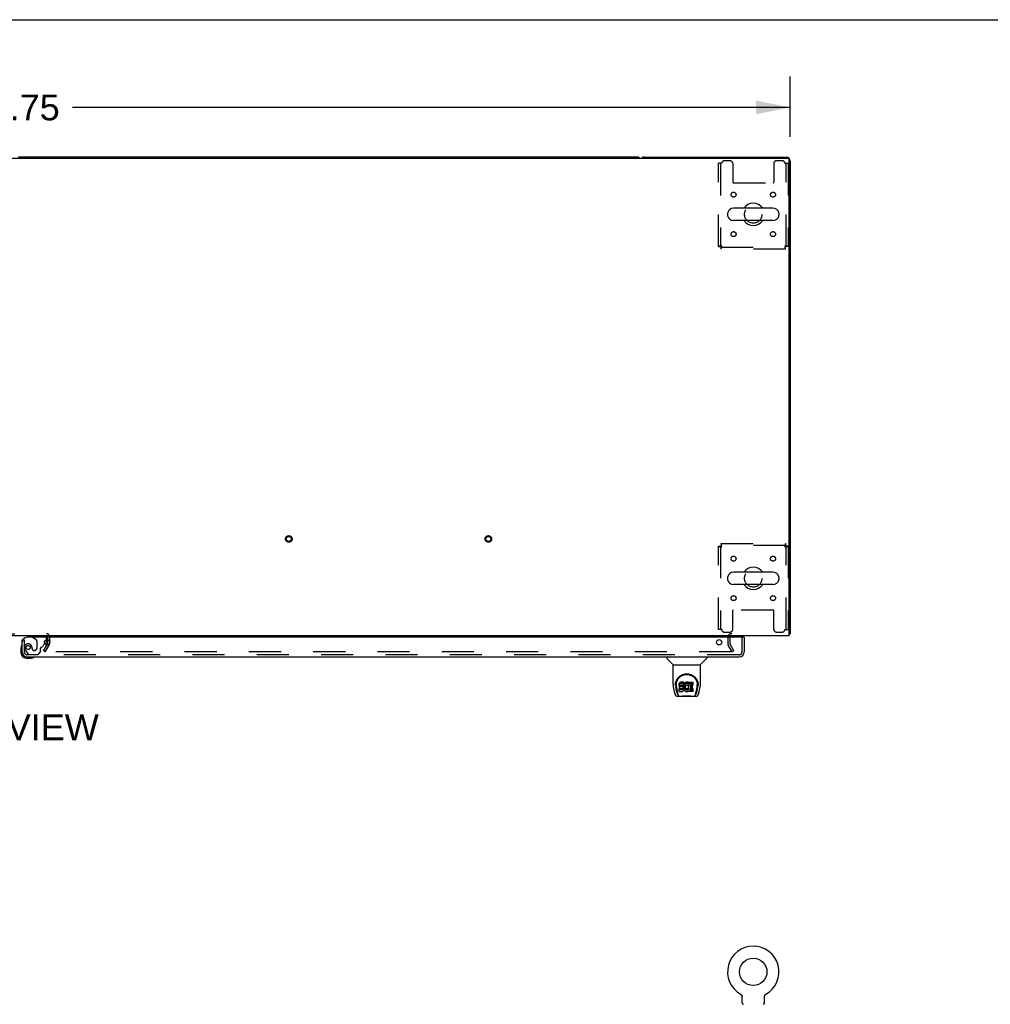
# Model space of a CAD drawing. Header units: inches. Extents: x 0 to 293, y 0 to 190.
# Tile 65 of 71: x 102 to 150, y 140 to 190. Entities that reach past the tile are written whole.
import ezdxf

# ---------------------------------------------------------------- set-up
doc = ezdxf.new("R2010")
doc.units = ezdxf.units.IN
doc.header["$LTSCALE"] = 16.12069
doc.header["$MEASUREMENT"] = 0
doc.linetypes.add('HIDDEN', pattern=[0.2, 0.1, -0.1])
doc.layers.get('0').update_dxf_attribs({"linetype": 'CONTINUOUS'})
for name, color, linetype in [('DEFAULT_2', 8, 'HIDDEN'), ('DIMENSIONS', 7, 'CONTINUOUS'), ('RIGHTHAND_DOOR_ASSEMBLY', 7, 'CONTINUOUS')]:
    doc.layers.add(name, color=color, linetype=linetype)
doc.styles.get("Standard").update_dxf_attribs({"font": 'arial.ttf'})
doc.dimstyles.new('DIMSTYLE_1', dxfattribs={"dimtxt": 1.293103, "dimasz": 1.724138, "dimexe": 0.09, "dimexo": 0.07, "dimgap": 0.0375, "dimtad": 0, "dimtih": 1, "dimtoh": 1, "dimzin": 4, "dimdsep": 46, "dimtxsty": 'Standard', "dimblk": '_FILLED', "dimblk1": '_FILLED', "dimblk2": '_FILLED', "dimcen": 0.09, "dimadec": 3, "dimazin": 1, "dimtfac": 1, "dimtdec": 3, "dimtofl": 0, "dimtmove": 0, "dimatfit": 3, "dimldrblk": '_FILLED', "dimfxl": 0, "dimtolj": 1, "dimtzin": 4, "dimarcsym": 0})

# ---------------------------------------------------------------- blocks, each defined once
blk = doc.blocks.new('_FILLED')
at = {"color": 0, "linetype": 'ByBlock'}
blk.add_solid([(0, 0), (-1, 0.2), (-1, -0.2)], dxfattribs=at)
blk = doc.blocks.new('*D1')
at = {"layer": 'DIMENSIONS', "color": 2, "linetype": 'Continuous'}
for p, q in [((62.433, 183.786), (62.433, 186.808)), ((140.183, 183.786), (140.183, 186.808)), ((62.433, 185.256), (98.403, 185.256)), ((140.183, 185.256), (104.214, 185.256))]:
    blk.add_line(p, q, dxfattribs=at)
at = {"layer": 'DIMENSIONS', "color": 2, "linetype": 'Continuous', "xscale": 1.724137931, "yscale": 1.724137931, "zscale": 1.724137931, "rotation": 180}
blk.add_blockref('_FILLED', (62.433, 185.256), dxfattribs=at)
at = {"layer": 'DIMENSIONS', "color": 2, "linetype": 'Continuous', "xscale": 1.724137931, "yscale": 1.724137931, "zscale": 1.724137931}
blk.add_blockref('_FILLED', (140.183, 185.256), dxfattribs=at)
at = {"layer": 'DIMENSIONS', "color": 2, "linetype": 'Continuous', "insert": (101.308, 185.903), "char_height": 1.2931, "width": 4.51865, "attachment_point": 2, "line_spacing_factor": 0.9}
blk.add_mtext('77.75', dxfattribs=at)

msp = doc.modelspace()

# ---------------------------------------------------------------- linework, layer by layer
at = {"color": 7, "linetype": 'Continuous'}
for p, q in [((0, 189.655), (293.103, 189.655)), ((132.494, 182.768), (101.497, 182.768)), ((139.317, 180.199), (137.342, 180.199)), ((137.042, 179.937), (137.042, 179.849)), ((139.617, 179.937), (139.617, 179.849)), ((139.317, 179.587), (137.342, 179.587)), ((139.317, 161.949), (137.342, 161.949)), ((137.042, 161.687), (137.042, 161.599)), ((139.617, 161.687), (139.617, 161.599)), ((139.317, 161.337), (137.342, 161.337)), ((140.131, 158.872), (140.183, 158.872)), ((140.143, 158.84), (140.131, 158.849)), ((137.694, 140.797), (137.694, 140.797)), ((137.694, 140.797), (137.699, 140.795)), ((137.695, 140.797), (137.697, 140.796)), ((137.699, 140.795), (137.703, 140.792)), ((137.703, 140.792), (137.707, 140.789)), ((137.707, 140.789), (137.711, 140.786)), ((137.711, 140.786), (137.715, 140.783)), ((137.715, 140.783), (137.719, 140.78)), ((137.719, 140.78), (137.723, 140.776)), ((137.722, 140.776), (137.726, 140.773)), ((137.726, 140.773), (137.73, 140.769)), ((137.73, 140.769), (137.733, 140.765)), ((137.733, 140.765), (137.736, 140.761)), ((137.736, 140.761), (137.739, 140.757)), ((137.739, 140.757), (137.742, 140.753)), ((137.742, 140.753), (137.745, 140.749)), ((137.745, 140.749), (137.748, 140.744)), ((137.748, 140.744), (137.75, 140.74)), ((137.75, 140.74), (137.752, 140.735)), ((137.752, 140.735), (137.754, 140.731)), ((137.754, 140.731), (137.756, 140.726)), ((137.756, 140.726), (137.758, 140.721)), ((137.758, 140.721), (137.76, 140.717)), ((137.76, 140.717), (137.761, 140.712)), ((137.761, 140.712), (137.763, 140.707)), ((137.763, 140.707), (137.764, 140.702)), ((137.764, 140.702), (137.765, 140.697)), ((137.765, 140.697), (137.766, 140.692)), ((138.893, 140.692), (138.894, 140.697)), ((138.894, 140.697), (138.895, 140.702)), ((138.895, 140.702), (138.896, 140.707)), ((138.896, 140.707), (138.897, 140.712)), ((138.897, 140.712), (138.899, 140.717)), ((138.899, 140.717), (138.901, 140.721)), ((138.901, 140.721), (138.902, 140.726)), ((138.904, 140.731), (138.906, 140.735)), ((138.906, 140.735), (138.909, 140.74)), ((138.909, 140.74), (138.911, 140.744)), ((138.911, 140.744), (138.914, 140.749)), ((138.914, 140.749), (138.917, 140.753)), ((138.917, 140.753), (138.92, 140.757)), ((138.92, 140.757), (138.923, 140.761)), ((138.923, 140.761), (138.926, 140.765)), ((138.926, 140.765), (138.929, 140.769)), ((138.933, 140.773), (138.936, 140.776)), ((138.94, 140.78), (138.944, 140.783)), ((138.948, 140.786), (138.952, 140.789)), ((138.952, 140.789), (138.956, 140.792)), ((138.956, 140.792), (138.96, 140.795)), ((138.956, 140.792), (138.957, 140.793)), ((138.96, 140.795), (138.965, 140.797)), ((138.962, 140.796), (138.964, 140.797)), ((137.767, 140.358), (137.767, 140.672)), ((138.892, 140.677), (138.892, 140.682)), ((138.892, 140.672), (138.892, 140.677)), ((138.892, 140.358), (138.892, 140.672)), ((138.893, 140.687), (138.893, 140.692))]:
    msp.add_line(p, q, dxfattribs=at)
at = {"color": 3, "linetype": 'Continuous'}
for p, q in [((62.545, 182.716), (140.071, 182.716)), ((132.872, 182.768), (139.994, 182.768)), ((140.131, 158.768), (140.131, 182.656)), ((140.183, 182.579), (140.183, 158.872)), ((140.131, 158.768), (62.485, 158.768)), ((102.954, 158.716), (102.954, 158.689)), ((102.954, 158.57), (102.954, 158.364))]:
    msp.add_line(p, q, dxfattribs=at)
for points in [[(140.143, 158.84), (140.145, 158.842), (140.147, 158.844), (140.149, 158.846), (140.152, 158.847), (140.155, 158.849), (140.158, 158.851), (140.161, 158.852), (140.166, 158.855)], [(140.166, 158.855), (140.169, 158.857), (140.172, 158.858), (140.174, 158.859), (140.176, 158.861), (140.179, 158.863), (140.18, 158.864), (140.181, 158.866), (140.182, 158.867), (140.183, 158.869), (140.183, 158.871), (140.183, 158.872)]]:
    msp.add_lwpolyline(points, dxfattribs=at)
at = {"color": 7, "linetype": 'Continuous'}
for points in [[(138.902, 140.726), (138.904, 140.731), (138.907, 140.735)], [(138.929, 140.769), (138.933, 140.773), (138.936, 140.776)], [(138.936, 140.776), (138.94, 140.78), (138.944, 140.783)], [(138.944, 140.783), (138.948, 140.786), (138.952, 140.789)], [(137.766, 140.692), (137.766, 140.687), (137.767, 140.682), (137.767, 140.677), (137.767, 140.672)], [(138.892, 140.677), (138.892, 140.682), (138.893, 140.687)]]:
    msp.add_lwpolyline(points, dxfattribs=at)
msp.add_circle((138.329, 141.917), 0.688, dxfattribs=at)
for centre, radius, start, end in [((132.494, 182.579), 0.189, 46.5797, 90), ((137.342, 179.893), 0.306, 90, 164.3697), ((138.329, 179.893), 0.562, 32.9567, 147.0433), ((139.317, 179.893), 0.306, 15.6303, 90), ((137.186, 179.937), 0.144, 164.3697, 180), ((137.186, 179.849), 0.144, 180, 195.6303), ((137.342, 179.893), 0.306, 195.6303, 270), ((139.317, 179.893), 0.306, 270, 344.3697), ((139.473, 179.937), 0.144, 0, 15.6303), ((139.473, 179.849), 0.144, 344.3697, 360), ((138.329, 179.893), 0.562, 212.956, 327.044), ((137.342, 161.643), 0.306, 90, 164.3697), ((138.329, 161.643), 0.562, 32.9567, 147.0433), ((139.317, 161.643), 0.306, 15.6303, 90), ((137.186, 161.687), 0.144, 164.3697, 180), ((137.186, 161.599), 0.144, 180, 195.6303), ((137.342, 161.643), 0.306, 195.6303, 270), ((139.317, 161.643), 0.306, 270, 344.3697), ((139.473, 161.687), 0.144, 0, 15.6303), ((139.473, 161.599), 0.144, 344.3697, 360), ((138.329, 161.643), 0.562, 212.956, 327.044), ((138.329, 141.917), 1.288, 299.5053, 240.4947), ((137.836, 140.358), 0.069, 180, 265), ((138.823, 140.358), 0.069, 275, 360)]:
    msp.add_arc(centre, radius, start, end, dxfattribs=at)
at = {"color": 3, "linetype": 'Continuous'}
for centre, radius, start, end in [((132.872, 182.579), 0.189, 90, 133.5037), ((139.994, 182.579), 0.189, 0, 90), ((140.071, 182.656), 0.06, 0, 90), ((137.247, 158.683), 0.085, 90, 175.9519), ((139.994, 158.957), 0.189, 316.4873, 321.7194)]:
    msp.add_arc(centre, radius, start, end, dxfattribs=at)
at = {"layer": 'DEFAULT_2', "color": 8, "linetype": 'HIDDEN'}
for p, q in [((136.746, 182.455), (136.579, 182.455)), ((136.579, 178.277), (136.579, 182.455)), ((136.683, 182.455), (136.683, 178.277)), ((137.173, 182.58), (136.871, 182.58)), ((137.298, 182.455), (137.298, 181.51)), ((139.361, 182.455), (139.361, 181.51)), ((139.787, 182.58), (139.486, 182.58)), ((139.912, 182.455), (140.079, 182.455)), ((139.975, 178.277), (139.975, 182.455)), ((140.079, 182.455), (140.079, 178.277)), ((137.328, 181.48), (139.331, 181.48)), ((136.579, 178.277), (136.683, 178.277)), ((136.713, 178.247), (139.945, 178.247)), ((136.713, 178.143), (136.713, 178.247)), ((136.746, 178.31), (136.732, 178.305)), ((139.912, 178.31), (139.917, 178.296)), ((139.945, 178.143), (139.945, 178.247)), ((140.079, 178.277), (139.975, 178.277)), ((139.945, 178.143), (136.713, 178.143)), ((136.579, 163.259), (136.683, 163.259)), ((136.579, 159.08), (136.579, 163.259)), ((136.683, 163.259), (136.683, 159.08)), ((136.713, 163.393), (139.945, 163.393)), ((136.713, 163.393), (136.713, 163.289)), ((139.945, 163.289), (136.713, 163.289)), ((136.746, 163.226), (136.742, 163.24)), ((139.912, 163.226), (139.926, 163.231)), ((139.945, 163.393), (139.945, 163.289)), ((140.079, 163.259), (139.975, 163.259)), ((139.975, 159.08), (139.975, 163.259)), ((140.079, 163.259), (140.079, 159.08)), ((137.298, 159.08), (137.298, 160.025)), ((139.331, 160.055), (137.328, 160.055)), ((139.361, 159.08), (139.361, 160.025)), ((136.746, 159.08), (136.579, 159.08)), ((139.912, 159.08), (140.079, 159.08)), ((99.712, 158.872), (102.904, 158.872)), ((102.954, 158.689), (102.954, 158.57)), ((102.954, 158.57), (102.954, 158.364)), ((103.058, 158.718), (103.058, 158.364)), ((136.871, 158.955), (137.173, 158.955)), ((137.058, 158.683), (137.058, 158.364)), ((137.162, 158.683), (137.162, 158.364)), ((139.486, 158.955), (139.787, 158.955)), ((102.754, 158.007), (102.95, 158.347)), ((102.844, 157.955), (102.754, 158.007)), ((102.844, 157.955), (103.04, 158.295)), ((137.273, 157.955), (137.077, 158.295)), ((137.363, 158.007), (137.167, 158.347)), ((137.363, 158.007), (137.273, 157.955)), ((137.227, 157.955), (102.777, 157.955)), ((137.694, 140.797), (137.694, 140.797)), ((137.701, 140.793), (137.703, 140.792)), ((138.965, 140.797), (138.965, 140.797))]:
    msp.add_line(p, q, dxfattribs=at)
for points in [[(136.746, 178.31), (136.728, 178.307), (136.709, 178.305), (136.691, 178.303), (136.674, 178.3), (136.658, 178.298), (136.642, 178.296), (136.628, 178.293), (136.616, 178.291), (136.605, 178.289), (136.596, 178.286), (136.589, 178.284), (136.584, 178.282), (136.58, 178.279), (136.579, 178.277)], [(136.732, 178.305), (136.726, 178.303), (136.719, 178.3), (136.713, 178.298), (136.707, 178.296), (136.702, 178.293), (136.697, 178.291), (136.693, 178.289), (136.69, 178.286), (136.687, 178.284), (136.685, 178.282), (136.684, 178.279), (136.683, 178.277)], [(136.713, 178.143), (136.716, 178.144), (136.718, 178.147), (136.72, 178.152), (136.723, 178.159), (136.725, 178.168), (136.728, 178.179), (136.73, 178.192), (136.732, 178.206), (136.735, 178.221), (136.737, 178.237), (136.739, 178.255), (136.742, 178.273), (136.744, 178.291), (136.746, 178.31)], [(136.713, 178.247), (136.716, 178.247), (136.718, 178.248), (136.72, 178.25), (136.723, 178.253), (136.725, 178.257), (136.728, 178.261), (136.73, 178.265), (136.732, 178.271), (136.735, 178.276), (136.737, 178.283), (136.739, 178.289), (136.742, 178.296), (136.746, 178.31)], [(140.079, 178.277), (140.078, 178.279), (140.075, 178.282), (140.07, 178.284), (140.063, 178.286), (140.054, 178.289), (140.043, 178.291), (140.031, 178.293), (140.017, 178.296), (140.001, 178.298), (139.985, 178.3), (139.968, 178.303), (139.95, 178.305), (139.931, 178.307), (139.912, 178.31)], [(139.975, 178.277), (139.975, 178.279), (139.974, 178.282), (139.972, 178.284), (139.969, 178.286), (139.966, 178.289), (139.962, 178.291), (139.957, 178.293), (139.952, 178.296), (139.946, 178.298), (139.94, 178.3), (139.933, 178.303), (139.926, 178.305), (139.912, 178.31)], [(139.912, 178.31), (139.915, 178.291), (139.917, 178.273), (139.919, 178.255), (139.922, 178.237), (139.924, 178.221), (139.927, 178.206), (139.929, 178.192), (139.931, 178.179), (139.934, 178.168), (139.936, 178.159), (139.938, 178.152), (139.941, 178.147), (139.943, 178.144), (139.945, 178.143)], [(139.917, 178.296), (139.919, 178.289), (139.922, 178.283), (139.924, 178.276), (139.927, 178.271), (139.929, 178.265), (139.931, 178.261), (139.934, 178.257), (139.936, 178.253), (139.938, 178.25), (139.941, 178.248), (139.943, 178.247), (139.945, 178.247)], [(136.579, 163.259), (136.58, 163.256), (136.584, 163.254), (136.589, 163.252), (136.596, 163.249), (136.605, 163.247), (136.616, 163.245), (136.628, 163.242), (136.642, 163.24), (136.658, 163.238), (136.674, 163.235), (136.691, 163.233), (136.709, 163.231), (136.728, 163.228), (136.746, 163.226)], [(136.683, 163.259), (136.684, 163.256), (136.685, 163.254), (136.687, 163.252), (136.69, 163.249), (136.693, 163.247), (136.697, 163.245), (136.702, 163.242), (136.707, 163.24), (136.713, 163.238), (136.719, 163.235), (136.726, 163.233), (136.732, 163.231), (136.746, 163.226)], [(136.746, 163.226), (136.744, 163.245), (136.742, 163.263), (136.739, 163.281), (136.737, 163.298), (136.735, 163.315), (136.732, 163.33), (136.73, 163.344), (136.728, 163.356), (136.725, 163.367), (136.723, 163.376), (136.72, 163.383), (136.718, 163.389), (136.716, 163.392), (136.713, 163.393)], [(136.742, 163.24), (136.739, 163.247), (136.737, 163.253), (136.735, 163.259), (136.732, 163.265), (136.73, 163.27), (136.728, 163.275), (136.725, 163.279), (136.723, 163.283), (136.72, 163.285), (136.718, 163.287), (136.716, 163.288), (136.713, 163.289)], [(139.945, 163.393), (139.943, 163.392), (139.941, 163.389), (139.938, 163.383), (139.936, 163.376), (139.934, 163.367), (139.931, 163.356), (139.929, 163.344), (139.927, 163.33), (139.924, 163.315), (139.922, 163.298), (139.919, 163.281), (139.917, 163.263), (139.915, 163.245), (139.912, 163.226)], [(139.945, 163.289), (139.943, 163.288), (139.941, 163.287), (139.938, 163.285), (139.936, 163.283), (139.934, 163.279), (139.931, 163.275), (139.929, 163.27), (139.927, 163.265), (139.924, 163.259), (139.922, 163.253), (139.919, 163.247), (139.917, 163.24), (139.912, 163.226)], [(139.912, 163.226), (139.931, 163.228), (139.95, 163.231), (139.968, 163.233), (139.985, 163.235), (140.001, 163.238), (140.017, 163.24), (140.031, 163.242), (140.043, 163.245), (140.054, 163.247), (140.063, 163.249), (140.07, 163.252), (140.075, 163.254), (140.078, 163.256), (140.079, 163.259)], [(139.926, 163.231), (139.933, 163.233), (139.94, 163.235), (139.946, 163.238), (139.952, 163.24), (139.957, 163.242), (139.962, 163.245), (139.966, 163.247), (139.969, 163.249), (139.972, 163.252), (139.974, 163.254), (139.975, 163.256), (139.975, 163.259)], [(137.247, 157.973), (137.247, 157.971), (137.246, 157.969), (137.246, 157.967), (137.245, 157.965), (137.244, 157.964), (137.243, 157.962), (137.241, 157.96), (137.239, 157.959), (137.238, 157.958), (137.236, 157.957), (137.234, 157.956), (137.231, 157.956), (137.229, 157.955), (137.227, 157.955)], [(137.245, 157.98), (137.246, 157.979), (137.246, 157.977), (137.247, 157.975), (137.247, 157.973), (137.247, 157.973)]]:
    msp.add_lwpolyline(points, dxfattribs=at)
for centre, radius in [((137.34, 180.882), 0.125), ((139.319, 180.882), 0.125), ((138.329, 179.893), 0.438), ((137.34, 178.903), 0.125), ((139.319, 178.903), 0.125), ((115.051, 163.622), 0.164), ((115.051, 163.622), 0.124), ((125.051, 163.622), 0.164), ((125.051, 163.622), 0.124), ((137.34, 162.632), 0.125), ((139.319, 162.632), 0.125), ((138.329, 161.643), 0.438), ((137.34, 160.653), 0.125), ((139.319, 160.653), 0.125)]:
    msp.add_circle(centre, radius, dxfattribs=at)
for centre, radius, start, end in [((136.871, 182.455), 0.125, 90, 180), ((137.173, 182.455), 0.125, 0, 90), ((139.486, 182.455), 0.125, 90, 180), ((139.787, 182.455), 0.125, 0, 90), ((137.328, 181.51), 0.03, 180, 270), ((139.331, 181.51), 0.03, 270, 360), ((137.328, 160.025), 0.03, 90, 180), ((139.331, 160.025), 0.03, 0, 90), ((136.871, 159.08), 0.125, 180, 270), ((137.173, 159.08), 0.125, 270, 360), ((139.486, 159.08), 0.125, 180, 270), ((139.787, 159.08), 0.125, 270, 360), ((102.904, 158.718), 0.154, 0, 90), ((102.904, 158.718), 0.05, 0, 90), ((137.247, 158.683), 0.189, 90, 180), ((137.247, 158.683), 0.085, 175.9519, 180), ((102.921, 158.364), 0.033, 330, 360), ((102.921, 158.364), 0.137, 330, 360), ((137.195, 158.364), 0.137, 180, 210), ((137.195, 158.364), 0.033, 180, 210), ((137.836, 140.358), 0.069, 265, 270), ((138.823, 140.358), 0.069, 270, 275)]:
    msp.add_arc(centre, radius, start, end, dxfattribs=at)
at = {"layer": 'RIGHTHAND_DOOR_ASSEMBLY', "color": 7, "linetype": 'Continuous'}
for p, q in [((101.717, 158.564), (101.683, 158.564)), ((102.125, 158.768), (102.125, 158.729)), ((102.125, 158.729), (102.194, 158.689)), ((102.912, 158.488), (102.912, 158.57)), ((137.851, 158.689), (137.871, 158.689)), ((101.623, 158.169), (101.623, 157.913)), ((101.67, 158.305), (101.668, 158.298)), ((102.826, 158.361), (102.883, 158.418)), ((101.683, 157.956), (101.683, 157.913)), ((101.886, 157.65), (102.143, 157.65)), ((102.272, 157.695), (102.278, 157.697)), ((133.992, 157.71), (133.992, 157.647)), ((134.301, 157.322), (134.004, 157.62)), ((135.691, 157.322), (135.988, 157.62)), ((136, 157.71), (136, 157.647)), ((134.307, 157.316), (135.685, 157.316)), ((134.307, 156.344), (134.307, 157.316)), ((135.685, 156.345), (135.685, 157.316)), ((134.322, 156.201), (134.387, 155.896)), ((134.425, 156.29), (134.425, 156.289)), ((134.432, 156.376), (134.431, 156.312)), ((134.494, 155.924), (134.441, 156.194)), ((134.469, 156.302), (134.469, 156.279)), ((134.478, 156.181), (134.535, 155.888)), ((134.612, 156.348), (134.61, 156.324)), ((134.61, 156.257), (134.61, 156.324)), ((134.612, 156.281), (134.61, 156.257)), ((134.61, 156.257), (134.611, 156.233)), ((134.611, 156.233), (134.615, 156.21)), ((134.617, 156.371), (134.612, 156.348)), ((134.612, 156.281), (134.612, 156.348)), ((134.617, 156.304), (134.612, 156.281)), ((134.612, 155.971), (134.612, 156.113)), ((134.615, 156.21), (134.623, 156.188)), ((134.626, 156.394), (134.617, 156.371)), ((134.617, 156.304), (134.617, 156.371)), ((134.626, 156.327), (134.617, 156.304)), ((134.676, 156.118), (134.617, 156.118)), ((134.617, 156.051), (134.617, 156.118)), ((134.676, 156.051), (134.617, 156.051)), ((134.623, 156.188), (134.636, 156.167)), ((134.64, 156.413), (134.626, 156.394)), ((134.626, 156.327), (134.626, 156.394)), ((134.64, 156.347), (134.626, 156.327)), ((134.636, 156.167), (134.652, 156.15)), ((134.648, 156.421), (134.64, 156.413)), ((134.64, 156.347), (134.64, 156.413)), ((134.648, 156.354), (134.64, 156.347)), ((134.658, 156.428), (134.648, 156.421)), ((134.648, 156.354), (134.648, 156.421)), ((134.658, 156.361), (134.648, 156.354)), ((134.652, 156.15), (134.672, 156.137)), ((134.679, 156.438), (134.658, 156.428)), ((134.658, 156.361), (134.658, 156.428)), ((134.679, 156.371), (134.658, 156.361)), ((134.672, 156.137), (134.683, 156.133)), ((134.737, 156.118), (134.676, 156.118)), ((134.676, 156.051), (134.676, 156.118)), ((134.737, 156.052), (134.676, 156.051)), ((134.703, 156.445), (134.679, 156.438)), ((134.679, 156.371), (134.679, 156.438)), ((134.703, 156.378), (134.679, 156.371)), ((134.681, 156.246), (134.682, 156.261)), ((134.682, 156.238), (134.681, 156.246)), ((134.682, 156.261), (134.684, 156.276)), ((134.682, 156.238), (134.682, 156.261)), ((134.684, 156.231), (134.682, 156.238)), ((134.683, 156.133), (134.695, 156.131)), ((134.684, 156.276), (134.687, 156.282)), ((134.684, 156.231), (134.684, 156.276)), ((134.688, 156.225), (134.684, 156.231)), ((134.687, 156.282), (134.692, 156.287)), ((134.688, 156.225), (134.688, 156.284)), ((134.695, 156.22), (134.688, 156.225)), ((134.692, 156.287), (134.707, 156.292)), ((134.695, 156.287), (134.694, 156.288)), ((134.709, 156.283), (134.695, 156.287)), ((134.695, 156.22), (134.695, 156.287)), ((134.709, 156.216), (134.695, 156.22)), ((134.695, 156.131), (134.742, 156.13)), ((134.842, 156.445), (134.703, 156.445)), ((134.703, 156.378), (134.703, 156.445)), ((134.842, 156.378), (134.703, 156.378)), ((134.707, 156.292), (134.722, 156.293)), ((134.733, 156.284), (134.709, 156.283)), ((134.709, 156.216), (134.709, 156.283)), ((134.733, 156.217), (134.709, 156.216)), ((134.722, 156.293), (134.835, 156.293)), ((134.757, 156.283), (134.733, 156.284)), ((134.733, 156.217), (134.733, 156.284)), ((134.757, 156.216), (134.733, 156.217)), ((134.752, 156.12), (134.737, 156.118)), ((134.737, 156.052), (134.737, 156.118)), ((134.752, 156.053), (134.737, 156.052)), ((134.742, 156.13), (134.75, 156.13)), ((134.75, 156.13), (134.757, 156.127)), ((134.759, 156.123), (134.752, 156.12)), ((134.752, 156.053), (134.752, 156.12)), ((134.759, 156.056), (134.752, 156.053)), ((134.78, 156.278), (134.757, 156.283)), ((134.757, 156.216), (134.757, 156.283)), ((134.78, 156.211), (134.757, 156.216)), ((134.757, 156.127), (134.763, 156.123)), ((134.76, 156.125), (134.759, 156.123)), ((134.759, 156.056), (134.759, 156.123)), ((134.764, 156.062), (134.759, 156.056)), ((134.763, 156.123), (134.768, 156.117)), ((134.764, 156.062), (134.764, 156.121)), ((134.773, 156.074), (134.764, 156.062)), ((134.768, 156.117), (134.774, 156.103)), ((134.773, 156.074), (134.773, 156.105)), ((134.776, 156.08), (134.773, 156.074)), ((134.774, 156.103), (134.777, 156.088)), ((134.776, 156.08), (134.776, 156.093)), ((134.777, 156.088), (134.776, 156.08)), ((134.791, 156.273), (134.78, 156.278)), ((134.78, 156.211), (134.78, 156.278)), ((134.791, 156.206), (134.78, 156.211)), ((134.801, 156.266), (134.791, 156.273)), ((134.791, 156.206), (134.791, 156.273)), ((134.801, 156.199), (134.791, 156.206)), ((134.818, 156.249), (134.801, 156.266)), ((134.801, 156.199), (134.801, 156.266)), ((134.818, 156.182), (134.801, 156.199)), ((134.804, 155.986), (134.821, 156.003)), ((134.831, 156.229), (134.818, 156.249)), ((134.818, 156.182), (134.818, 156.249)), ((134.831, 156.162), (134.818, 156.182)), ((134.821, 156.003), (134.828, 156.013)), ((134.828, 156.013), (134.833, 156.024)), ((134.841, 156.207), (134.831, 156.229)), ((134.831, 156.162), (134.831, 156.229)), ((134.841, 156.14), (134.831, 156.162)), ((134.833, 156.024), (134.842, 156.046)), ((134.835, 156.293), (134.84, 156.293)), ((134.84, 156.293), (134.842, 156.299)), ((134.842, 156.203), (134.841, 156.207)), ((134.841, 156.14), (134.841, 156.207)), ((134.847, 156.117), (134.841, 156.14)), ((134.844, 156.402), (134.842, 156.445)), ((134.842, 156.378), (134.842, 156.445)), ((134.844, 156.335), (134.842, 156.378)), ((134.842, 156.299), (134.843, 156.312)), ((134.847, 156.281), (134.842, 156.237)), ((134.842, 156.17), (134.842, 156.237)), ((134.847, 156.214), (134.842, 156.17)), ((134.842, 156.17), (134.843, 156.147)), ((134.842, 156.046), (134.848, 156.069)), ((134.843, 156.312), (134.844, 156.335)), ((134.843, 156.147), (134.846, 156.125)), ((134.844, 156.335), (134.844, 156.402)), ((134.846, 156.125), (134.851, 156.104)), ((134.851, 156.303), (134.847, 156.281)), ((134.847, 156.214), (134.847, 156.281)), ((134.851, 156.236), (134.847, 156.214)), ((134.85, 156.093), (134.847, 156.117)), ((134.848, 156.069), (134.85, 156.093)), ((134.85, 156.093), (134.85, 156.108)), ((134.857, 156.324), (134.851, 156.303)), ((134.851, 156.236), (134.851, 156.303)), ((134.857, 156.257), (134.851, 156.236)), ((134.851, 156.104), (134.858, 156.082)), ((134.865, 156.345), (134.857, 156.324)), ((134.857, 156.257), (134.857, 156.324)), ((134.865, 156.278), (134.857, 156.257)), ((134.858, 156.082), (134.879, 156.043)), ((134.876, 156.364), (134.865, 156.345)), ((134.865, 156.278), (134.865, 156.345)), ((134.876, 156.298), (134.865, 156.278)), ((134.889, 156.383), (134.876, 156.364)), ((134.876, 156.298), (134.876, 156.364)), ((134.889, 156.316), (134.876, 156.298)), ((134.879, 156.043), (134.892, 156.025)), ((134.904, 156.399), (134.889, 156.383)), ((134.889, 156.316), (134.889, 156.383)), ((134.904, 156.332), (134.889, 156.316)), ((134.892, 156.025), (134.906, 156.008)), ((134.92, 156.415), (134.904, 156.399)), ((134.904, 156.332), (134.904, 156.399)), ((134.92, 156.348), (134.904, 156.332)), ((134.906, 156.008), (134.923, 155.993)), ((134.912, 156.185), (134.911, 156.158)), ((134.911, 156.158), (134.913, 156.145)), ((134.915, 156.212), (134.912, 156.185)), ((134.913, 156.145), (134.913, 156.185)), ((134.913, 156.145), (134.916, 156.132)), ((134.914, 156.205), (134.916, 156.199)), ((134.919, 156.225), (134.915, 156.212)), ((134.916, 156.199), (134.926, 156.174)), ((134.916, 156.132), (134.916, 156.199)), ((134.916, 156.132), (134.926, 156.108)), ((134.925, 156.237), (134.919, 156.225)), ((134.938, 156.428), (134.92, 156.415)), ((134.92, 156.348), (134.92, 156.415)), ((134.938, 156.361), (134.92, 156.348)), ((134.939, 156.26), (134.925, 156.237)), ((134.926, 156.174), (134.939, 156.151)), ((134.926, 156.108), (134.926, 156.174)), ((134.926, 156.108), (134.939, 156.084)), ((134.959, 156.436), (134.938, 156.428)), ((134.938, 156.361), (134.938, 156.428)), ((134.959, 156.37), (134.938, 156.361)), ((134.947, 156.27), (134.939, 156.26)), ((134.939, 156.151), (134.948, 156.141)), ((134.939, 156.084), (134.939, 156.151)), ((134.939, 156.084), (134.948, 156.074)), ((134.958, 156.278), (134.947, 156.27)), ((134.948, 156.141), (134.958, 156.132)), ((134.948, 156.074), (134.948, 156.141)), ((134.948, 156.074), (134.958, 156.066)), ((134.983, 156.288), (134.958, 156.278)), ((134.958, 156.132), (134.969, 156.125)), ((134.958, 156.066), (134.958, 156.132)), ((134.958, 156.066), (134.969, 156.058)), ((134.981, 156.441), (134.959, 156.436)), ((134.959, 156.37), (134.959, 156.436)), ((134.981, 156.374), (134.959, 156.37)), ((134.969, 156.125), (134.982, 156.12)), ((134.969, 156.058), (134.969, 156.125)), ((134.969, 156.058), (134.982, 156.053)), ((135.003, 156.443), (134.981, 156.441)), ((134.981, 156.374), (134.981, 156.441)), ((135.003, 156.377), (134.981, 156.374)), ((134.982, 156.12), (134.995, 156.118)), ((134.982, 156.053), (134.982, 156.12)), ((134.982, 156.053), (134.995, 156.051)), ((134.996, 156.291), (134.983, 156.288)), ((134.995, 156.118), (135.008, 156.117)), ((134.995, 156.051), (134.995, 156.118)), ((134.995, 156.051), (135.008, 156.05)), ((135.009, 156.291), (134.996, 156.291)), ((135.003, 156.443), (135.025, 156.443)), ((135.003, 156.377), (135.003, 156.443)), ((135.025, 156.376), (135.003, 156.377)), ((135.008, 156.117), (135.021, 156.119)), ((135.008, 156.05), (135.008, 156.117)), ((135.008, 156.05), (135.021, 156.052)), ((135.022, 156.288), (135.009, 156.291)), ((135.021, 156.119), (135.034, 156.123)), ((135.021, 156.052), (135.021, 156.119)), ((135.021, 156.052), (135.034, 156.057)), ((135.035, 156.283), (135.022, 156.288)), ((135.036, 156.441), (135.025, 156.443)), ((135.025, 156.376), (135.025, 156.443)), ((135.036, 156.375), (135.025, 156.376)), ((135.034, 156.123), (135.046, 156.129)), ((135.034, 156.057), (135.034, 156.123)), ((135.034, 156.057), (135.046, 156.062)), ((135.047, 156.438), (135.036, 156.441)), ((135.036, 156.375), (135.036, 156.441)), ((135.047, 156.371), (135.036, 156.375)), ((135.067, 156.354), (135.041, 156.286)), ((135.046, 156.129), (135.057, 156.136)), ((135.046, 156.062), (135.046, 156.129)), ((135.046, 156.062), (135.057, 156.069)), ((135.065, 156.426), (135.047, 156.438)), ((135.047, 156.371), (135.047, 156.438)), ((135.065, 156.359), (135.047, 156.371)), ((135.057, 156.136), (135.057, 156.069)), ((135.064, 156.135), (135.076, 156.118)), ((135.064, 156.068), (135.076, 156.051)), ((135.065, 156.426), (135.065, 156.359)), ((135.067, 156.422), (135.067, 156.359)), ((135.076, 156.443), (135.312, 156.443)), ((135.076, 156.051), (135.076, 156.443)), ((135.076, 156.376), (135.312, 156.376)), ((135.146, 156.288), (135.146, 156.221)), ((135.147, 156.13), (135.147, 156.052)), ((135.312, 156.293), (135.15, 156.293)), ((135.15, 156.283), (135.282, 156.283)), ((135.15, 156.216), (135.282, 156.216)), ((135.282, 156.134), (135.152, 156.134)), ((135.152, 156.115), (135.313, 156.115)), ((135.152, 156.048), (135.313, 156.048)), ((135.286, 156.139), (135.286, 156.279)), ((135.317, 156.297), (135.317, 156.438)), ((135.318, 155.971), (135.318, 156.11)), ((135.456, 155.888), (135.513, 156.178)), ((135.498, 155.924), (135.55, 156.194)), ((135.513, 156.178), (135.514, 156.182)), ((135.56, 156.376), (135.561, 156.312)), ((135.567, 156.289), (135.567, 156.29)), ((135.605, 155.896), (135.67, 156.201)), ((134.511, 155.741), (135.481, 155.741)), ((134.546, 155.82), (134.553, 155.82)), ((134.552, 155.824), (134.555, 155.815)), ((134.555, 155.814), (134.555, 155.815)), ((134.598, 155.741), (134.592, 155.741)), ((134.598, 155.741), (134.596, 155.741)), ((134.617, 155.967), (134.761, 155.967)), ((134.761, 155.967), (134.773, 155.968)), ((134.773, 155.968), (134.784, 155.972)), ((134.784, 155.972), (134.804, 155.986)), ((134.923, 155.993), (134.94, 155.979)), ((134.94, 155.979), (134.95, 155.974)), ((134.95, 155.974), (134.961, 155.971)), ((134.961, 155.971), (134.982, 155.965)), ((134.982, 155.965), (135.004, 155.962)), ((135.004, 155.962), (135.027, 155.966)), ((135.027, 155.966), (135.048, 155.972)), ((135.048, 155.972), (135.067, 155.984)), ((135.078, 155.984), (135.067, 155.984)), ((135.067, 155.984), (135.067, 155.984)), ((135.078, 155.971), (135.078, 155.984)), ((135.313, 155.967), (135.082, 155.967)), ((135.395, 155.741), (135.394, 155.741)), ((135.437, 155.815), (135.44, 155.824)), ((135.437, 155.814), (135.437, 155.815)), ((135.439, 155.82), (135.446, 155.82))]:
    msp.add_line(p, q, dxfattribs=at)
at = {"layer": 'RIGHTHAND_DOOR_ASSEMBLY', "color": 3, "linetype": 'Continuous'}
for p, q in [((101.683, 157.956), (101.683, 158.564)), ((137.851, 158.689), (101.933, 158.689)), ((137.871, 158.689), (137.871, 157.956)), ((101.93, 157.71), (137.624, 157.71))]:
    msp.add_line(p, q, dxfattribs=at)
at = {"layer": 'RIGHTHAND_DOOR_ASSEMBLY', "color": 8, "linetype": 'HIDDEN'}
for p, q in [((101.787, 158.564), (101.717, 158.564)), ((101.787, 158.564), (101.787, 157.956)), ((102.755, 158.768), (102.125, 158.768)), ((102.194, 158.689), (102.364, 158.591)), ((102.413, 158.504), (102.413, 158.125)), ((102.912, 158.57), (102.912, 158.611)), ((137.767, 157.956), (137.767, 158.689)), ((101.862, 158.013), (101.963, 157.868)), ((102.184, 158.125), (102.184, 158.113)), ((102.315, 158.027), (102.282, 158.027)), ((102.605, 157.961), (102.605, 158.14)), ((102.664, 158.198), (102.826, 158.361)), ((137.624, 157.814), (101.93, 157.814)), ((102.028, 157.835), (102.479, 157.835)), ((102.479, 157.835), (102.605, 157.961))]:
    msp.add_line(p, q, dxfattribs=at)
at = {"layer": 'RIGHTHAND_DOOR_ASSEMBLY', "color": 7, "linetype": 'Continuous'}
for points in [[(134.425, 156.302), (134.428, 156.344), (134.435, 156.393), (134.445, 156.44), (134.459, 156.484), (134.477, 156.526), (134.496, 156.566), (134.519, 156.603), (134.544, 156.638), (134.571, 156.67), (134.6, 156.701), (134.632, 156.729), (134.666, 156.755), (134.701, 156.778), (134.739, 156.799), (134.779, 156.817), (134.82, 156.832), (134.863, 156.844), (134.907, 156.853), (134.951, 156.858), (134.996, 156.86), (135.041, 156.858), (135.086, 156.853), (135.13, 156.844), (135.173, 156.832), (135.214, 156.817), (135.253, 156.799), (135.291, 156.778), (135.327, 156.754), (135.36, 156.729), (135.392, 156.7), (135.421, 156.67), (135.449, 156.637), (135.473, 156.602), (135.496, 156.565), (135.516, 156.525), (135.533, 156.484), (135.547, 156.439), (135.557, 156.392), (135.564, 156.343), (135.567, 156.302)], [(134.469, 156.302), (134.469, 156.322), (134.471, 156.347), (134.473, 156.371), (134.477, 156.395), (134.482, 156.418), (134.488, 156.441), (134.494, 156.464), (134.502, 156.486), (134.511, 156.508), (134.52, 156.529), (134.53, 156.549), (134.541, 156.569), (134.553, 156.587), (134.565, 156.606), (134.578, 156.623), (134.591, 156.639), (134.604, 156.655), (134.619, 156.67), (134.633, 156.684), (134.648, 156.698), (134.663, 156.71), (134.678, 156.722), (134.693, 156.734), (134.709, 156.744), (134.725, 156.754), (134.74, 156.763), (134.756, 156.772), (134.772, 156.779), (134.788, 156.787), (134.804, 156.793), (134.82, 156.799), (134.836, 156.804), (134.852, 156.809), (134.868, 156.814), (134.884, 156.817), (134.9, 156.82), (134.916, 156.823), (134.932, 156.825), (134.947, 156.827), (134.963, 156.828), (134.979, 156.829), (134.995, 156.829), (135.011, 156.829), (135.027, 156.828), (135.043, 156.827), (135.059, 156.826), (135.075, 156.823), (135.091, 156.821), (135.107, 156.818), (135.123, 156.814), (135.139, 156.81), (135.155, 156.805), (135.171, 156.799), (135.187, 156.794), (135.203, 156.787), (135.219, 156.78), (135.235, 156.772), (135.251, 156.764), (135.266, 156.755), (135.282, 156.745), (135.298, 156.734), (135.313, 156.723), (135.328, 156.711), (135.343, 156.699), (135.358, 156.685), (135.373, 156.671), (135.387, 156.656), (135.401, 156.64), (135.414, 156.623), (135.427, 156.606), (135.439, 156.588), (135.45, 156.569), (135.461, 156.549), (135.472, 156.529), (135.481, 156.508), (135.49, 156.487), (135.497, 156.464), (135.504, 156.442), (135.51, 156.419), (135.515, 156.395), (135.518, 156.371), (135.521, 156.347), (135.522, 156.323), (135.523, 156.302)], [(134.307, 156.344), (134.308, 156.312), (134.311, 156.272), (134.316, 156.232), (134.322, 156.201)], [(134.425, 156.29), (134.425, 156.294), (134.425, 156.302)], [(134.469, 156.279), (134.469, 156.263), (134.471, 156.235), (134.474, 156.207), (134.478, 156.181)], [(134.617, 156.118), (134.616, 156.118), (134.616, 156.118), (134.615, 156.117), (134.615, 156.117), (134.615, 156.117), (134.614, 156.117), (134.614, 156.117), (134.614, 156.116), (134.613, 156.116), (134.613, 156.115), (134.613, 156.115), (134.612, 156.114), (134.612, 156.114), (134.612, 156.113)], [(134.617, 156.051), (134.616, 156.051), (134.616, 156.051), (134.615, 156.051), (134.615, 156.05), (134.615, 156.05), (134.614, 156.05), (134.614, 156.05), (134.614, 156.049), (134.613, 156.049), (134.613, 156.049), (134.613, 156.048), (134.612, 156.048), (134.612, 156.047), (134.612, 156.046)], [(135.514, 156.182), (135.514, 156.185), (135.515, 156.188), (135.515, 156.191), (135.516, 156.194), (135.516, 156.197), (135.517, 156.201), (135.517, 156.204), (135.518, 156.208), (135.518, 156.211), (135.519, 156.215), (135.519, 156.219), (135.52, 156.222), (135.52, 156.226), (135.521, 156.23), (135.521, 156.235), (135.521, 156.239), (135.522, 156.243), (135.522, 156.248), (135.522, 156.252), (135.522, 156.257), (135.523, 156.262), (135.523, 156.267), (135.523, 156.272), (135.523, 156.277), (135.523, 156.302)], [(135.567, 156.302), (135.567, 156.295), (135.567, 156.29)], [(135.67, 156.201), (135.675, 156.231), (135.681, 156.271), (135.684, 156.311), (135.685, 156.345)], [(134.387, 155.896), (134.39, 155.883), (134.395, 155.864), (134.4, 155.848), (134.405, 155.833), (134.411, 155.819), (134.417, 155.807), (134.423, 155.795), (134.43, 155.785), (134.438, 155.775), (134.448, 155.766), (134.458, 155.758), (134.469, 155.751), (134.482, 155.746), (134.494, 155.743), (134.508, 155.741), (134.511, 155.741)], [(134.535, 155.888), (134.538, 155.877), (134.541, 155.863), (134.544, 155.85), (134.548, 155.837), (134.552, 155.824)], [(134.555, 155.814), (134.56, 155.801), (134.567, 155.789), (134.573, 155.778), (134.58, 155.769), (134.587, 155.761), (134.595, 155.754), (134.604, 155.748), (134.614, 155.744), (134.624, 155.742), (134.632, 155.741)], [(134.712, 155.741), (134.733, 155.742), (134.755, 155.743), (134.778, 155.746), (134.803, 155.748), (134.829, 155.751), (134.856, 155.754), (134.883, 155.757), (134.911, 155.759), (134.94, 155.761), (134.969, 155.762), (134.999, 155.762), (135.028, 155.762), (135.057, 155.761), (135.085, 155.759), (135.113, 155.756), (135.14, 155.754), (135.166, 155.751), (135.191, 155.748), (135.215, 155.745), (135.238, 155.743), (135.259, 155.742), (135.279, 155.741)], [(134.712, 155.741), (134.735, 155.742), (134.761, 155.744), (134.789, 155.746), (134.846, 155.752)], [(134.846, 155.752), (134.875, 155.755), (134.904, 155.757), (134.934, 155.759), (134.965, 155.76), (134.995, 155.76), (135.026, 155.76), (135.056, 155.759), (135.087, 155.757), (135.116, 155.755), (135.146, 155.752), (135.203, 155.746)], [(135.203, 155.746), (135.23, 155.744), (135.257, 155.742), (135.279, 155.741)], [(135.36, 155.741), (135.368, 155.742), (135.378, 155.744), (135.388, 155.748), (135.397, 155.754), (135.405, 155.761), (135.412, 155.769), (135.419, 155.778), (135.425, 155.789), (135.431, 155.801), (135.437, 155.814)], [(135.44, 155.824), (135.444, 155.837), (135.448, 155.85), (135.451, 155.863), (135.454, 155.877), (135.456, 155.888)], [(135.481, 155.741), (135.483, 155.741), (135.497, 155.743), (135.51, 155.746), (135.522, 155.751), (135.533, 155.758), (135.544, 155.766), (135.553, 155.775), (135.561, 155.784), (135.568, 155.795), (135.575, 155.806), (135.581, 155.819), (135.587, 155.832), (135.592, 155.847), (135.597, 155.864), (135.602, 155.883), (135.605, 155.896)]]:
    msp.add_lwpolyline(points, dxfattribs=at)
at = {"layer": 'RIGHTHAND_DOOR_ASSEMBLY', "color": 3, "linetype": 'Continuous'}
for centre in [(102.933, 158.439), (136.621, 158.439)]:
    msp.add_circle(centre, 0.133, dxfattribs=at)
at = {"layer": 'RIGHTHAND_DOOR_ASSEMBLY', "color": 8, "linetype": 'HIDDEN'}
msp.add_circle((101.987, 158.177), 0.101, dxfattribs=at)
at = {"layer": 'RIGHTHAND_DOOR_ASSEMBLY', "color": 3, "linetype": 'Continuous'}
for centre, radius, start, end in [((101.933, 158.439), 0.25, 90, 180), ((101.93, 157.956), 0.246, 180, 270), ((137.624, 157.956), 0.246, 270, 360)]:
    msp.add_arc(centre, radius, start, end, dxfattribs=at)
at = {"layer": 'RIGHTHAND_DOOR_ASSEMBLY', "color": 8, "linetype": 'HIDDEN'}
for centre, radius, start, end in [((102.313, 158.504), 0.1, 0, 59.908), ((102.755, 158.611), 0.157, 0, 90), ((101.987, 158.177), 0.187, 17.8482, 196.8439), ((102.178, 158.234), 0.386, 196.8439, 215.1), ((101.792, 158.113), 0.393, 1.6599, 17.9298), ((102.282, 158.125), 0.098, 180, 270), ((102.315, 158.125), 0.098, 270, 360), ((102.644, 158.14), 0.039, 111.6096, 180), ((102.593, 158.269), 0.1, 291.6096, 315), ((101.93, 157.956), 0.142, 180, 270), ((102.028, 157.914), 0.079, 215.1, 270), ((137.624, 157.956), 0.142, 270, 360)]:
    msp.add_arc(centre, radius, start, end, dxfattribs=at)
at = {"layer": 'RIGHTHAND_DOOR_ASSEMBLY', "color": 7, "linetype": 'Continuous'}
for centre, radius, start, end in [((102.812, 158.488), 0.1, 315, 360), ((101.873, 158.169), 0.25, 149.1101, 180), ((101.672, 158.29), 0.015, 96.3796, 149.1101), ((101.668, 158.29), 0.015, 0, 83.6204), ((101.886, 157.913), 0.263, 180, 270), ((101.886, 157.913), 0.203, 180, 270), ((102.143, 157.9), 0.25, 270, 300.8899), ((102.263, 157.695), 0.015, 6.3796, 90), ((102.263, 157.698), 0.015, 300.8899, 353.6204), ((134.031, 157.647), 0.0394, 180, 225), ((135.96, 157.647), 0.0394, 315, 360), ((134.315, 157.336), 0.0197, 225, 262.5), ((135.677, 157.336), 0.0197, 277.5, 315)]:
    msp.add_arc(centre, radius, start, end, dxfattribs=at)
for centre, major_axis, ratio, start_param, end_param in [((134.996, 156.302), (0, 0.565), 0.999848, 1.137008, 1.76365), ((134.996, 156.302), (0, 0.565), 0.999848, 4.519536, 5.145564), ((135.037, 156.287), (0, 0.00448), 1, -3.557718, -1.937287), ((135.06, 156.133), (0, 0.00448), 1, 0, 0.651783), ((135.06, 156.066), (0, 0.00448), 1, 0, 0.651783), ((135.06, 156.133), (0.00448, 0), 1, 0.594971, 1.570796), ((135.06, 156.066), (0.00448, 0), 1, 0.594971, 1.570796), ((135.063, 156.422), (0, 0.00448), 1, -1.566905, -0.665444), ((135.063, 156.356), (0, 0.00448), 1, -1.566955, -0.665444), ((135.063, 156.356), (0.00448, 0), 1, -0.366491, 0.003842), ((135.15, 156.288), (0.00448, 0), 1, 1.570796, 3.141593), ((135.15, 156.288), (0.00448, 0), 1, -2.747552, -2.072978), ((135.15, 156.221), (0.00448, 0), 1, -3.141593, -1.570796), ((135.152, 156.13), (0.00448, 0), 1, 1.570796, 3.141593), ((135.152, 156.119), (0.00448, 0), 1, -3.141593, -1.570796), ((135.152, 156.052), (0.00448, 0), 1, -3.141593, -1.570796), ((135.15, 156.288), (0, 0.00448), 1, -3.643774, -3.141593), ((135.282, 156.279), (0.00448, 0), 1, 0, 1.570796), ((135.282, 156.212), (0.00448, 0), 1, 0, 1.570796), ((135.282, 156.139), (0.00448, 0), 1, -1.570796, 0), ((135.312, 156.438), (0.00448, 0), 1, 0, 1.570796), ((135.312, 156.372), (0.00448, 0), 1, 0, 1.570796), ((135.312, 156.297), (0.00448, 0), 1, -1.570796, 0), ((135.313, 156.11), (0.00448, 0), 1, 0, 1.570796), ((135.313, 156.043), (0.00448, 0), 1, 0, 1.570796), ((134.552, 156.174), (0.007, 0.354), 0.213027, -3.923008, -3.13761), ((134.617, 155.971), (0, 0.00483), 1, 1.570796, 3.141593), ((135.082, 155.971), (0.00448, 0), 1, -3.141593, -1.570796), ((135.313, 155.971), (0.00448, 0), 1, -1.570796, 0), ((135.44, 156.174), (-0.007, 0.354), 0.213027, -3.145575, -2.360177)]:
    msp.add_ellipse(centre, major_axis=major_axis, ratio=ratio, start_param=start_param, end_param=end_param, dxfattribs=at)

# ---------------------------------------------------------------- texts
at = {"layer": 'DIMENSIONS', "color": 2, "linetype": 'Continuous', "insert": (101.11, 154.821), "char_height": 1.2931, "width": 8.81137, "attachment_point": 2, "line_spacing_factor": 0.9}
msp.add_mtext('TOP VIEW', dxfattribs=at)

# ---------------------------------------------------------------- dimensions: what is measured, and where the dimension line sits
at = {"layer": 'DIMENSIONS', "color": 2, "linetype": 'Continuous'}
dim = msp.add_linear_dim(base=(62.433, 185.256), p1=(140.183, 186.878), p2=(62.433, 186.878), angle=180, dimstyle='DIMSTYLE_1', dxfattribs=at)
dim.commit()
dim.dimension.update_dxf_attribs({"geometry": '*D1', "text_midpoint": (101.313, 185.239), "dimtype": 160})

doc.saveas('drawing.dxf')
